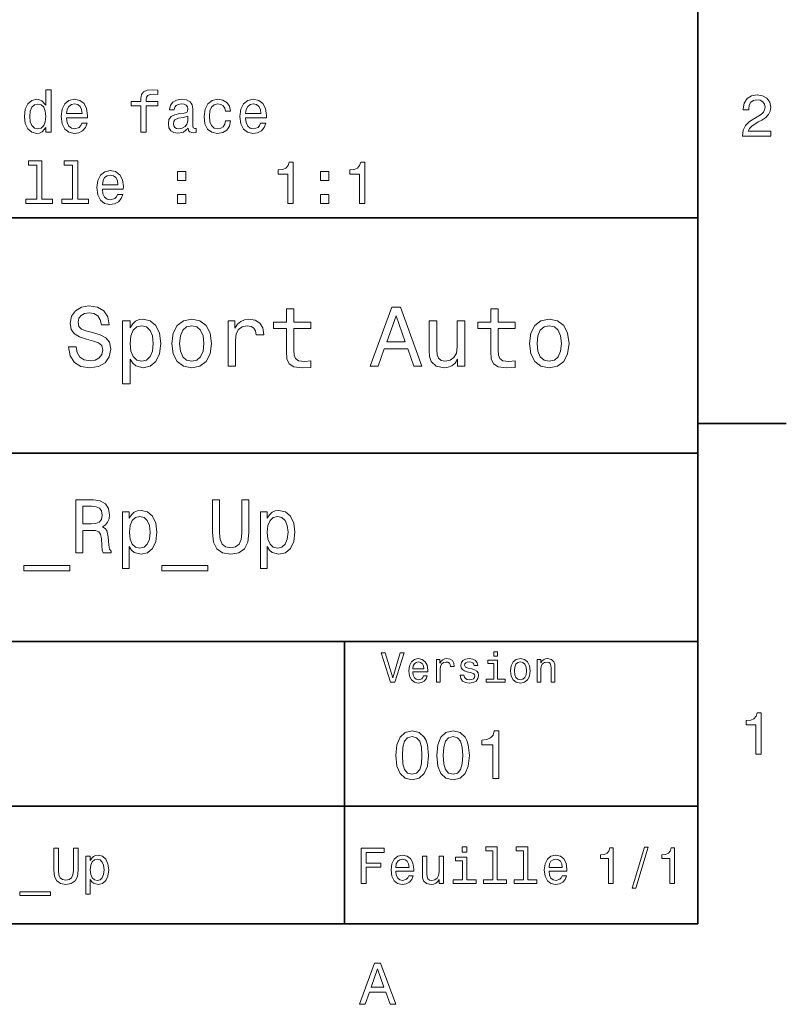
# Model space of a CAD drawing. Extents: x 0 to 297, y 0 to 210.
# Tile 4 of 6: x 229 to 294, y 3 to 87. Entities that reach past the tile are written whole.
import ezdxf

# ---------------------------------------------------------------- set-up
doc = ezdxf.new("R2010")
doc.units = 0

msp = doc.modelspace()

# ---------------------------------------------------------------- linework, layer by layer
at = {"color": 7, "lineweight": 35}
for p, q in [((287, 10), (287, 200)), ((97, 70), (287, 70)), ((287, 70), (287, 10)), ((162, 50), (287, 50)), ((162, 34), (287, 34)), ((257, 10), (257, 34)), ((162, 20), (287, 20)), ((10, 10), (287, 10)), ((97, 10), (287, 10))]:
    msp.add_line(p, q, dxfattribs=at)
at = {"color": 7, "lineweight": 35, "ltscale": 0.1875}
msp.add_line((287, 52.5), (294.5, 52.5), dxfattribs=at)
at = {"color": 7, "lineweight": 13}
for points in [[(231.636276, 77.67057), (231.636276, 77.251984), (232.080078, 77.251984), (232.080078, 80.873024), (231.641312, 80.873024), (231.641312, 79.546654), (231.303421, 79.929939), (231.096649, 80.020714), (230.859619, 80.056015), (230.430939, 79.955154), (230.098083, 79.672729), (229.881226, 79.218842), (229.805588, 78.608612), (229.881226, 77.998383), (230.098083, 77.539444), (230.430939, 77.251984), (230.859619, 77.156166), (231.096649, 77.191467), (231.308456, 77.282242)], [(239.695343, 79.49118), (239.695343, 77.251984), (240.13916, 77.251984), (240.13916, 79.49118), (241.147797, 79.49118), (241.147797, 79.869415), (240.13916, 79.869415), (240.13916, 80.035843), (240.174454, 80.237572), (240.290451, 80.373741), (240.487137, 80.45443), (240.769562, 80.484695), (241.147797, 80.464523), (241.147797, 80.847809), (240.668701, 80.873024), (240.234985, 80.827629), (239.932388, 80.691467), (239.750824, 80.45443), (239.695343, 80.116539), (239.695343, 79.869415), (238.883392, 79.869415), (238.883392, 79.49118)], [(290.76947, 76.916786), (293.175079, 76.916786), (293.175079, 77.350502), (291.273773, 77.350502), (291.3797, 77.587532), (291.561249, 77.784218), (292.121033, 78.142288), (292.418579, 78.293587), (292.751434, 78.510445), (292.988464, 78.762604), (293.124634, 79.060158), (293.175079, 79.398056), (293.089355, 79.821686), (292.852325, 80.154541), (292.489197, 80.366356), (292.020172, 80.442001), (291.536041, 80.35627), (291.167877, 80.119232), (290.930847, 79.740997), (290.850159, 79.241714), (290.850159, 79.171112), (291.309082, 79.171112), (291.309082, 79.211456), (291.354462, 79.554398), (291.490631, 79.806557), (291.707489, 79.967941), (291.994965, 80.023415), (292.287476, 79.972984), (292.504333, 79.846901), (292.645538, 79.650215), (292.695984, 79.403099), (292.660675, 79.171112), (292.56485, 78.974426), (292.403473, 78.802956), (292.181549, 78.651657), (291.884003, 78.490273), (291.389771, 78.177589), (291.041779, 77.844742), (290.835022, 77.441284), (290.76947, 76.931915)], [(230.935257, 79.6576), (231.227768, 79.586998), (231.449677, 79.390312), (231.580795, 79.0625), (231.631226, 78.608612), (231.580795, 78.149681), (231.449677, 77.821869), (231.227768, 77.62014), (230.935257, 77.554581), (230.657883, 77.62014), (230.446075, 77.821869), (230.304855, 78.154724), (230.259476, 78.608612), (230.304855, 79.057457), (230.446075, 79.385269), (230.657883, 79.586998)], [(233.396362, 78.477486), (235.17157, 78.477486), (235.17662, 78.684258), (235.095932, 79.264229), (234.874023, 79.697952), (234.520996, 79.960197), (234.051971, 80.056015), (233.593048, 79.955154), (233.240021, 79.672729), (233.013077, 79.213799), (232.932388, 78.608612), (233.008026, 77.988297), (233.23497, 77.534401), (233.582962, 77.251984), (234.03685, 77.156166), (234.430222, 77.221725), (234.752991, 77.393196), (234.990021, 77.665527), (235.12619, 78.028641), (234.687424, 78.028641), (234.596649, 77.826912), (234.465515, 77.675613), (234.092331, 77.554581), (233.804855, 77.610054), (233.587997, 77.786568), (233.446793, 78.074028), (233.396362, 78.462357)], [(233.396362, 78.850685), (233.451828, 79.198669), (233.587997, 79.455872), (233.794769, 79.612213), (234.067108, 79.667686), (234.334396, 79.612213), (234.541168, 79.455872), (234.667252, 79.198669), (234.712646, 78.850685)], [(243.724884, 77.605011), (243.724884, 77.589882), (243.750107, 77.418411), (243.82576, 77.297371), (244.143478, 77.201553), (244.390594, 77.241898), (244.390594, 77.584839), (244.284683, 77.56971), (244.143478, 77.635269), (244.118256, 77.836998), (244.118256, 79.239014), (244.057739, 79.597084), (243.881226, 79.849243), (243.573593, 80.000542), (243.139877, 80.056015), (242.716248, 79.995499), (242.403564, 79.824028), (242.206879, 79.55674), (242.141312, 79.203712), (242.141312, 79.173454), (242.539734, 79.173454), (242.575027, 79.385269), (242.685989, 79.536568), (242.867538, 79.627342), (243.124741, 79.662643), (243.371857, 79.637428), (243.54837, 79.561783), (243.654282, 79.430656), (243.68959, 79.2491), (243.669418, 79.037285), (243.588715, 78.931381), (243.386993, 78.880943), (243.008759, 78.840599), (242.575027, 78.749825), (242.267395, 78.58844), (242.085846, 78.336281), (242.030365, 77.963081), (242.080795, 77.630226), (242.237137, 77.38311), (242.489304, 77.226768), (242.83728, 77.171295), (243.306305, 77.277199)], [(246.876907, 79.0625), (247.315674, 79.0625), (247.224884, 79.465958), (247.008026, 79.783684), (246.670135, 79.98037), (246.231369, 80.056015), (245.747223, 79.955154), (245.379059, 79.672729), (245.147079, 79.213799), (245.066391, 78.598526), (245.142029, 77.988297), (245.368988, 77.534401), (245.727051, 77.251984), (246.216248, 77.156166), (246.649963, 77.231812), (246.987854, 77.443626), (247.219849, 77.776482), (247.320709, 78.220284), (246.897079, 78.220284), (246.821426, 77.937866), (246.680222, 77.726044), (246.478485, 77.594925), (246.231369, 77.554581), (245.923737, 77.62014), (245.701828, 77.821869), (245.565674, 78.149681), (245.520279, 78.613655), (245.565674, 79.067543), (245.706879, 79.395355), (245.933823, 79.597084), (246.231369, 79.667686), (246.493622, 79.622299), (246.690308, 79.50631), (246.821426, 79.314667)], [(248.576477, 78.477486), (250.351685, 78.477486), (250.356735, 78.684258), (250.276031, 79.264229), (250.054138, 79.697952), (249.701111, 79.960197), (249.232086, 80.056015), (248.773163, 79.955154), (248.420135, 79.672729), (248.193192, 79.213799), (248.112488, 78.608612), (248.188141, 77.988297), (248.415085, 77.534401), (248.763077, 77.251984), (249.216965, 77.156166), (249.610336, 77.221725), (249.933105, 77.393196), (250.170135, 77.665527), (250.306305, 78.028641), (249.867538, 78.028641), (249.776764, 77.826912), (249.64563, 77.675613), (249.27243, 77.554581), (248.98497, 77.610054), (248.768112, 77.786568), (248.626907, 78.074028), (248.576477, 78.462357)], [(248.576477, 78.850685), (248.631943, 79.198669), (248.768112, 79.455872), (248.974884, 79.612213), (249.247223, 79.667686), (249.514511, 79.612213), (249.721283, 79.455872), (249.847366, 79.198669), (249.892761, 78.850685)], [(243.674454, 78.200111), (243.613937, 77.937866), (243.45256, 77.73613), (243.21048, 77.605011), (242.912933, 77.559624), (242.721283, 77.584839), (242.585114, 77.665527), (242.49939, 77.80674), (242.474167, 78.003426), (242.494339, 78.179939), (242.575027, 78.306015), (242.897797, 78.447227), (243.306305, 78.507744), (243.674454, 78.628784)], [(230.854568, 74.452995), (230.854568, 71.578354), (229.941742, 71.578354), (229.941742, 71.205154), (232.206161, 71.205154), (232.206161, 71.578354), (231.29837, 71.578354), (231.29837, 74.826195), (230.1586, 74.826195), (230.1586, 74.452995)], [(233.890594, 74.452995), (233.890594, 71.578354), (232.977768, 71.578354), (232.977768, 71.205154), (235.242188, 71.205154), (235.242188, 71.578354), (234.334396, 71.578354), (234.334396, 74.826195), (233.194626, 74.826195), (233.194626, 74.452995)], [(252.177338, 71.205154), (252.636261, 71.205154), (252.636261, 74.73037), (252.293335, 74.73037), (252.202545, 74.422737), (252.020996, 74.215958), (251.743622, 74.094925), (251.360336, 74.054581), (251.360336, 73.69651), (252.177338, 73.69651)], [(258.24939, 71.205154), (258.708313, 71.205154), (258.708313, 74.73037), (258.365387, 74.73037), (258.274597, 74.422737), (258.093048, 74.215958), (257.815674, 74.094925), (257.432373, 74.054581), (257.432373, 73.69651), (258.24939, 73.69651)], [(236.432388, 72.430656), (238.207596, 72.430656), (238.212646, 72.637428), (238.131958, 73.2174), (237.910049, 73.651123), (237.557022, 73.913368), (237.087997, 74.009186), (236.629074, 73.908325), (236.276047, 73.6259), (236.049103, 73.166969), (235.968399, 72.561783), (236.044052, 71.941467), (236.270996, 71.487572), (236.618988, 71.205154), (237.072876, 71.109337), (237.466248, 71.174896), (237.789017, 71.346367), (238.026047, 71.618698), (238.162201, 71.981812), (237.72345, 71.981812), (237.632675, 71.780083), (237.501541, 71.628784), (237.128342, 71.507751), (236.840881, 71.563225), (236.624023, 71.739738), (236.482819, 72.027199), (236.432388, 72.415527)], [(236.432388, 72.803856), (236.487854, 73.15184), (236.624023, 73.409042), (236.830795, 73.565384), (237.103134, 73.620857), (237.370422, 73.565384), (237.577194, 73.409042), (237.703278, 73.15184), (237.748657, 72.803856)], [(242.812073, 73.161926), (243.508026, 73.161926), (243.508026, 73.913368), (242.812073, 73.913368)], [(254.956146, 73.161926), (255.652115, 73.161926), (255.652115, 73.913368), (254.956146, 73.913368)], [(242.812073, 71.205154), (243.508026, 71.205154), (243.508026, 71.956596), (242.812073, 71.956596)], [(254.956146, 71.205154), (255.652115, 71.205154), (255.652115, 71.956596), (254.956146, 71.956596)], [(234.20462, 59.030979), (233.548996, 59.030979), (233.693085, 58.267288), (234.053314, 57.70533), (234.608078, 57.366714), (235.357361, 57.244236), (236.099426, 57.359509), (236.654175, 57.67651), (237.007202, 58.17363), (237.136902, 58.82925), (237.028824, 59.420029), (236.726227, 59.801872), (236.236313, 60.054031), (235.580704, 60.241352), (235.018738, 60.378242), (234.651306, 60.536743), (234.442368, 60.767288), (234.377533, 61.127522), (234.442368, 61.451729), (234.629684, 61.696686), (234.917877, 61.862389), (235.314133, 61.920029), (235.71759, 61.84798), (236.034592, 61.653458), (236.24353, 61.32925), (236.344391, 60.889767), (237, 60.889767), (237, 60.904179), (236.884735, 61.581409), (236.546112, 62.085732), (236.01297, 62.402737), (235.292511, 62.510807), (234.644104, 62.402737), (234.139771, 62.100143), (233.815567, 61.631844), (233.700287, 61.026657), (233.793961, 60.486309), (234.067734, 60.118874), (234.5, 59.873917), (235.09079, 59.6866), (235.674362, 59.520893), (236.113831, 59.362389), (236.380402, 59.131844), (236.47406, 58.757202), (236.387619, 58.375359), (236.164276, 58.087173), (235.825653, 57.907059), (235.386169, 57.849422), (234.896255, 57.928673), (234.521622, 58.159222), (234.283875, 58.533859)], [(252.05043, 60.579971), (252.05043, 58.64193), (252.093658, 58.015129), (252.29538, 57.582851), (252.698853, 57.330688), (253.383286, 57.244236), (254.132568, 57.280258), (254.132568, 57.827808), (253.585022, 57.78458), (253.087891, 57.842216), (252.82132, 58.022331), (252.706055, 58.324928), (252.684448, 58.75), (252.684448, 60.579971), (254.132568, 60.579971), (254.132568, 61.120316), (252.684448, 61.120316), (252.684448, 62.251438), (252.05043, 62.251438), (252.05043, 61.120316), (250.955322, 61.120316), (250.955322, 60.579971)], [(259.175781, 57.381123), (259.838623, 57.381123), (260.364563, 58.850864), (262.360229, 58.850864), (262.886169, 57.381123), (263.563416, 57.381123), (261.733429, 62.388329), (260.998566, 62.388329)], [(269.399109, 60.579971), (269.399109, 58.64193), (269.442352, 58.015129), (269.644073, 57.582851), (270.047546, 57.330688), (270.731995, 57.244236), (271.481262, 57.280258), (271.481262, 57.827808), (270.933716, 57.78458), (270.436584, 57.842216), (270.170013, 58.022331), (270.054749, 58.324928), (270.033142, 58.75), (270.033142, 60.579971), (271.481262, 60.579971), (271.481262, 61.120316), (270.033142, 61.120316), (270.033142, 62.251438), (269.399109, 62.251438), (269.399109, 61.120316), (268.304016, 61.120316), (268.304016, 60.579971)], [(238.786743, 60.652016), (238.786743, 61.25), (238.15274, 61.25), (238.15274, 55.882565), (238.786743, 55.882565), (238.786743, 57.971901), (239.010101, 57.633286), (239.262253, 57.409943), (239.896271, 57.244236), (240.50145, 57.381123), (240.976959, 57.791786), (241.286743, 58.440201), (241.402023, 59.319164), (241.286743, 60.190922), (240.976959, 60.839336), (240.50145, 61.242794), (239.896271, 61.386887), (239.550446, 61.343658), (239.255051, 61.206772), (239.002899, 60.976223)], [(242.338623, 59.311958), (242.453888, 58.432995), (242.785309, 57.78458), (243.311249, 57.381123), (244.017303, 57.244236), (244.716141, 57.381123), (245.242081, 57.777374), (245.573486, 58.425793), (245.695969, 59.311958), (245.573486, 60.190922), (245.242081, 60.846542), (244.716141, 61.242794), (244.017303, 61.386887), (243.311249, 61.242794), (242.785309, 60.839336), (242.453888, 60.190922)], [(247.100861, 57.381123), (247.734863, 57.381123), (247.734863, 59.592937), (247.799713, 60.12608), (247.994232, 60.507923), (248.311249, 60.738472), (248.736313, 60.817722), (249.053314, 60.767288), (249.291077, 60.623199), (249.435165, 60.378242), (249.485596, 60.046829), (250.126801, 60.046829), (250.040344, 60.630402), (249.802597, 61.048271), (249.406342, 61.30043), (248.865997, 61.386887), (248.498566, 61.32925), (248.181549, 61.185158), (247.900574, 60.940201), (247.677246, 60.608788), (247.677246, 61.25), (247.100861, 61.25)], [(260.595093, 59.463257), (261.365997, 61.667866), (262.136902, 59.463257)], [(267.194519, 61.25), (266.560516, 61.25), (266.560516, 59.016571), (266.488464, 58.497837), (266.279541, 58.123196), (265.955322, 57.892651), (265.530243, 57.820602), (265.19165, 57.878242), (264.975494, 58.051151), (264.853027, 58.346542), (264.824219, 58.764408), (264.824219, 61.25), (264.190186, 61.25), (264.190186, 58.706772), (264.211792, 58.195244), (264.348694, 57.770172), (264.766571, 57.381123), (265.436584, 57.244236), (265.796814, 57.294666), (266.106628, 57.424351), (266.373199, 57.647694), (266.589325, 57.971901), (266.589325, 57.381123), (267.194519, 57.381123)], [(272.698853, 59.311958), (272.814117, 58.432995), (273.145508, 57.78458), (273.671448, 57.381123), (274.377502, 57.244236), (275.076355, 57.381123), (275.602295, 57.777374), (275.933716, 58.425793), (276.056183, 59.311958), (275.933716, 60.190922), (275.602295, 60.846542), (275.076355, 61.242794), (274.377502, 61.386887), (273.671448, 61.242794), (273.145508, 60.839336), (272.814117, 60.190922)], [(239.788193, 57.8134), (239.363129, 57.907059), (239.053314, 58.195244), (238.858795, 58.663544), (238.793945, 59.319164), (238.858795, 59.967579), (239.053314, 60.435879), (239.363129, 60.716858), (239.788193, 60.817722), (240.177246, 60.716858), (240.48703, 60.428673), (240.681564, 59.960373), (240.753601, 59.319164), (240.681564, 58.67075), (240.48703, 58.195244), (240.177246, 57.907059)], [(242.98703, 59.319164), (243.05188, 59.967579), (243.253601, 60.435879), (243.57782, 60.72406), (244.017303, 60.824928), (244.449585, 60.72406), (244.773773, 60.443081), (244.97551, 59.967579), (245.047546, 59.319164), (244.97551, 58.663544), (244.773773, 58.188038), (244.449585, 57.899853), (244.017303, 57.806194), (243.57782, 57.899853), (243.253601, 58.188038), (243.05188, 58.663544)], [(273.34726, 59.319164), (273.412109, 59.967579), (273.613831, 60.435879), (273.938019, 60.72406), (274.377502, 60.824928), (274.809784, 60.72406), (275.134003, 60.443081), (275.335724, 59.967579), (275.407776, 59.319164), (275.335724, 58.663544), (275.134003, 58.188038), (274.809784, 57.899853), (274.377502, 57.806194), (273.938019, 57.899853), (273.613831, 58.188038), (273.412109, 58.663544)], [(234.167862, 41.530258), (234.770889, 41.530258), (234.770889, 43.430115), (235.386887, 43.430115), (235.840775, 43.41066), (236.126068, 43.319885), (236.281693, 43.105907), (236.346527, 42.723343), (236.378952, 42.139767), (236.417862, 41.757202), (236.495667, 41.530258), (237.176514, 41.530258), (237.176514, 41.653458), (237.027374, 41.835014), (236.975494, 42.172188), (236.930115, 42.898415), (236.819885, 43.4366), (236.670746, 43.605186), (236.437317, 43.728386), (236.696686, 43.890488), (236.878235, 44.117435), (236.994949, 44.402737), (237.033859, 44.746395), (236.943085, 45.291065), (236.683716, 45.699566), (236.255753, 45.945965), (235.67218, 46.030258), (234.167862, 46.030258)], [(245.77449, 43.242073), (245.865265, 42.431557), (246.150574, 41.854465), (246.630402, 41.523773), (247.324203, 41.407059), (248.01152, 41.523773), (248.491348, 41.854465), (248.776642, 42.425072), (248.873917, 43.242073), (248.873917, 46.030258), (248.270889, 46.030258), (248.270889, 43.209652), (248.212524, 42.658501), (248.03746, 42.262966), (247.739182, 42.029537), (247.324203, 41.951729), (246.89624, 42.029537), (246.597977, 42.262966), (246.422913, 42.652016), (246.371033, 43.209652), (246.371033, 46.030258), (245.77449, 46.030258)], [(235.503601, 45.479107), (235.899124, 45.440201), (236.177948, 45.317001), (236.353027, 45.090057), (236.411377, 44.733429), (236.346527, 44.357346), (236.171463, 44.130402), (235.873199, 44.013687), (235.464691, 43.981266), (234.770889, 43.981266), (234.770889, 45.479107)], [(238.713257, 44.474064), (238.713257, 45.012245), (238.142639, 45.012245), (238.142639, 40.181557), (238.713257, 40.181557), (238.713257, 42.061958), (238.914261, 41.757202), (239.141205, 41.556194), (239.711807, 41.407059), (240.25647, 41.530258), (240.684433, 41.899857), (240.963257, 42.483429), (241.067001, 43.274494), (240.963257, 44.059078), (240.684433, 44.642651), (240.25647, 45.005764), (239.711807, 45.135445), (239.400574, 45.096542), (239.13472, 44.973343), (238.907776, 44.76585)], [(239.614548, 41.919308), (239.231979, 42.003601), (238.953156, 42.262966), (238.778091, 42.684437), (238.719727, 43.274494), (238.778091, 43.858067), (238.953156, 44.279537), (239.231979, 44.532421), (239.614548, 44.623199), (239.964691, 44.532421), (240.243515, 44.273052), (240.418579, 43.851585), (240.483429, 43.274494), (240.418579, 42.690922), (240.243515, 42.262966), (239.964691, 42.003601)], [(250.423615, 44.474064), (250.423615, 45.012245), (249.853027, 45.012245), (249.853027, 40.181557), (250.423615, 40.181557), (250.423615, 42.061958), (250.624634, 41.757202), (250.851578, 41.556194), (251.42218, 41.407059), (251.966858, 41.530258), (252.394806, 41.899857), (252.673615, 42.483429), (252.777374, 43.274494), (252.673615, 44.059078), (252.394806, 44.642651), (251.966858, 45.005764), (251.42218, 45.135445), (251.110947, 45.096542), (250.845093, 44.973343), (250.618149, 44.76585)], [(251.324921, 41.919308), (250.942352, 42.003601), (250.663544, 42.262966), (250.488464, 42.684437), (250.430115, 43.274494), (250.488464, 43.858067), (250.663544, 44.279537), (250.942352, 44.532421), (251.324921, 44.623199), (251.675064, 44.532421), (251.953888, 44.273052), (252.128952, 43.851585), (252.193787, 43.274494), (252.128952, 42.690922), (251.953888, 42.262966), (251.675064, 42.003601)], [(229.758636, 40.453888), (229.758636, 40), (233.662094, 40), (233.662094, 40.453888)], [(241.469009, 40.453888), (241.469009, 40), (245.372467, 40), (245.372467, 40.453888)], [(261.71109, 33.03458), (261.08429, 30.905619), (260.439484, 33.03458), (260.09726, 33.03458), (260.904175, 30.530979), (261.264404, 30.530979), (262.053314, 33.03458)], [(269.992798, 33.117435), (269.657776, 33.117435), (269.657776, 32.757202), (269.992798, 32.757202)], [(262.784576, 31.40634), (264.052582, 31.40634), (264.056183, 31.554033), (263.998566, 31.9683), (263.840057, 32.278099), (263.587891, 32.465416), (263.252869, 32.533859), (262.925079, 32.461815), (262.672913, 32.260086), (262.510803, 31.932276), (262.453156, 31.5), (262.507202, 31.056915), (262.669312, 30.732708), (262.917877, 30.530979), (263.242065, 30.462536), (263.523041, 30.509365), (263.753601, 30.631844), (263.922913, 30.826368), (264.020172, 31.085733), (263.706787, 31.085733), (263.641937, 30.941643), (263.548279, 30.833572), (263.281708, 30.747118), (263.076355, 30.786743), (262.921478, 30.912823), (262.820618, 31.118155), (262.784576, 31.395533)], [(262.784576, 31.672911), (262.824219, 31.921469), (262.921478, 32.105186), (263.069153, 32.216858), (263.263702, 32.256485), (263.45462, 32.216858), (263.602295, 32.105186), (263.692352, 31.921469), (263.724792, 31.672911)], [(264.794678, 30.530979), (265.111664, 30.530979), (265.111664, 31.636887), (265.144104, 31.903458), (265.241364, 32.094379), (265.399841, 32.209652), (265.612396, 32.249279), (265.770905, 32.224064), (265.889771, 32.152016), (265.961823, 32.029537), (265.98703, 31.863832), (266.307648, 31.863832), (266.264404, 32.155621), (266.145538, 32.364552), (265.947418, 32.490635), (265.677246, 32.533859), (265.49353, 32.505043), (265.335022, 32.432995), (265.194519, 32.310516), (265.082855, 32.144814), (265.082855, 32.465416), (264.794678, 32.465416)], [(267.791779, 31.658501), (267.485596, 31.730547), (267.258636, 31.8134), (267.182983, 31.982708), (267.20462, 32.101585), (267.280273, 32.188038), (267.40274, 32.242073), (267.579254, 32.263687), (267.748566, 32.242073), (267.881836, 32.177231), (267.968292, 32.079971), (268.004333, 31.950287), (268.314117, 31.950287), (268.314117, 31.957493), (268.260101, 32.191643), (268.112396, 32.375359), (267.881836, 32.490635), (267.579254, 32.533859), (267.273041, 32.490635), (267.049713, 32.371758), (266.90921, 32.195244), (266.865997, 31.971901), (266.898407, 31.755764), (266.999268, 31.604465), (267.164978, 31.496397), (267.406342, 31.420748), (267.759369, 31.334293), (267.975494, 31.244236), (268.033142, 31.17219), (268.054749, 31.064121), (268.022339, 30.930836), (267.935883, 30.829971), (267.79538, 30.765129), (267.608063, 30.743515), (267.409943, 30.765129), (267.265839, 30.840778), (267.168579, 30.963255), (267.128967, 31.132565), (266.822754, 31.132565), (266.873199, 30.844379), (267.020905, 30.635447), (267.255035, 30.509365), (267.579254, 30.462536), (267.917877, 30.509365), (268.166412, 30.635447), (268.317719, 30.837175), (268.371765, 31.100143), (268.332123, 31.327089), (268.220459, 31.481987), (268.036743, 31.582851)], [(269.981995, 30.79755), (269.981995, 32.400574), (269.167877, 32.400574), (269.167877, 32.130402), (269.664978, 32.130402), (269.664978, 30.79755), (269.016571, 30.79755), (269.016571, 30.530979), (270.637604, 30.530979), (270.637604, 30.79755)], [(271.087891, 31.496397), (271.145538, 31.056915), (271.311249, 30.732708), (271.574219, 30.530979), (271.927246, 30.462536), (272.276672, 30.530979), (272.539612, 30.729107), (272.705322, 31.053314), (272.766571, 31.496397), (272.705322, 31.935879), (272.539612, 32.263687), (272.276672, 32.461815), (271.927246, 32.533859), (271.574219, 32.461815), (271.311249, 32.260086), (271.145538, 31.935879)], [(271.412109, 31.5), (271.444519, 31.824207), (271.54538, 32.058357), (271.707489, 32.20245), (271.927246, 32.25288), (272.143372, 32.20245), (272.305481, 32.061958), (272.406342, 31.824207), (272.442352, 31.5), (272.406342, 31.17219), (272.305481, 30.934437), (272.143372, 30.790344), (271.927246, 30.743515), (271.707489, 30.790344), (271.54538, 30.934437), (271.444519, 31.17219)], [(273.350159, 30.530979), (273.667145, 30.530979), (273.667145, 31.647694), (273.699554, 31.903458), (273.804047, 32.090778), (273.966125, 32.206051), (274.182281, 32.249279), (274.355194, 32.213257), (274.463257, 32.115993), (274.517303, 31.95389), (274.535309, 31.737751), (274.535309, 30.530979), (274.852295, 30.530979), (274.852295, 31.802593), (274.837891, 32.058357), (274.773041, 32.270893), (274.560516, 32.465416), (274.229095, 32.533859), (274.04538, 32.508644), (273.890503, 32.440201), (273.757202, 32.324928), (273.65274, 32.170029), (273.65274, 32.465416), (273.350159, 32.465416)], [(291.909241, 24.416786), (292.368164, 24.416786), (292.368164, 27.942001), (292.025208, 27.942001), (291.934448, 27.634365), (291.752899, 27.427593), (291.475525, 27.306557), (291.092224, 27.266211), (291.092224, 26.90814), (291.909241, 26.90814)], [(261.345825, 24.314121), (261.432281, 23.409224), (261.703156, 22.763689), (262.135437, 22.371759), (262.734863, 22.244957), (263.328522, 22.371759), (263.760803, 22.763689), (264.02594, 23.409224), (264.118164, 24.314121), (264.02594, 25.213257), (263.916412, 25.570606), (263.760803, 25.864553), (263.328522, 26.256485), (262.734863, 26.38905), (262.135437, 26.256485), (261.703156, 25.858791), (261.432281, 25.213257)], [(264.815552, 24.314121), (264.902008, 23.409224), (265.172913, 22.763689), (265.605194, 22.371759), (266.20462, 22.244957), (266.798279, 22.371759), (267.23056, 22.763689), (267.495667, 23.409224), (267.587891, 24.314121), (267.495667, 25.213257), (267.386169, 25.570606), (267.23056, 25.864553), (266.798279, 26.256485), (266.20462, 26.38905), (265.605194, 26.256485), (265.172913, 25.858791), (264.902008, 25.213257)], [(269.570618, 22.360231), (270.095093, 22.360231), (270.095093, 26.38905), (269.703156, 26.38905), (269.599426, 26.037464), (269.391937, 25.801153), (269.074921, 25.662825), (268.636902, 25.616714), (268.636902, 25.207493), (269.570618, 25.207493)], [(261.899139, 24.314121), (261.945251, 25.011528), (262.089325, 25.51297), (262.348694, 25.806917), (262.734863, 25.910664), (263.115265, 25.806917), (263.374634, 25.51297), (263.518738, 25.011528), (263.56485, 24.314121), (263.518738, 23.610952), (263.374634, 23.10951), (263.115265, 22.815563), (262.734863, 22.717581), (262.348694, 22.815563), (262.089325, 23.10951), (261.945251, 23.610952)], [(265.368866, 24.314121), (265.414978, 25.011528), (265.559082, 25.51297), (265.818451, 25.806917), (266.20462, 25.910664), (266.585022, 25.806917), (266.844391, 25.51297), (266.988464, 25.011528), (267.034576, 24.314121), (266.988464, 23.610952), (266.844391, 23.10951), (266.585022, 22.815563), (266.20462, 22.717581), (265.818451, 22.815563), (265.559082, 23.10951), (265.414978, 23.610952)], [(232.302597, 14.569885), (232.363113, 14.029539), (232.553314, 13.644813), (232.873199, 13.424352), (233.335739, 13.346542), (233.793945, 13.424352), (234.113831, 13.644813), (234.304047, 14.025216), (234.368881, 14.569885), (234.368881, 16.428675), (233.966858, 16.428675), (233.966858, 14.548271), (233.927963, 14.180836), (233.811249, 13.917148), (233.612396, 13.761528), (233.335739, 13.709655), (233.050446, 13.761528), (232.851593, 13.917148), (232.734879, 14.176514), (232.700287, 14.548271), (232.700287, 16.428675), (232.302597, 16.428675)], [(258.414978, 13.428675), (258.817017, 13.428675), (258.817017, 14.807637), (260.079254, 14.807637), (260.079254, 15.166427), (258.817017, 15.166427), (258.817017, 16.065563), (260.368866, 16.065563), (260.368866, 16.428675), (258.414978, 16.428675)], [(267.389038, 16.532421), (266.98703, 16.532421), (266.98703, 16.100145), (267.389038, 16.100145)], [(269.572052, 16.212536), (269.572052, 13.748559), (268.789612, 13.748559), (268.789612, 13.428675), (270.73056, 13.428675), (270.73056, 13.748559), (269.952454, 13.748559), (269.952454, 16.532421), (268.975494, 16.532421), (268.975494, 16.212536)], [(272.174347, 16.212536), (272.174347, 13.748559), (271.391937, 13.748559), (271.391937, 13.428675), (273.332855, 13.428675), (273.332855, 13.748559), (272.554749, 13.748559), (272.554749, 16.532421), (271.57782, 16.532421), (271.57782, 16.212536)], [(279.416443, 13.428675), (279.809814, 13.428675), (279.809814, 16.450289), (279.515839, 16.450289), (279.438049, 16.1866), (279.28241, 16.009367), (279.044678, 15.905621), (278.716125, 15.871038), (278.716125, 15.564121), (279.416443, 15.564121)], [(281.42218, 13.026657), (281.720459, 13.026657), (282.766571, 16.510807), (282.463989, 16.510807)], [(284.621033, 13.428675), (285.014404, 13.428675), (285.014404, 16.450289), (284.720459, 16.450289), (284.642639, 16.1866), (284.48703, 16.009367), (284.249268, 15.905621), (283.920746, 15.871038), (283.920746, 15.564121), (284.621033, 15.564121)], [(235.402023, 15.391211), (235.402023, 15.75), (235.021622, 15.75), (235.021622, 12.529539), (235.402023, 12.529539), (235.402023, 13.783141), (235.536026, 13.579971), (235.687332, 13.445966), (236.067734, 13.346542), (236.430847, 13.428675), (236.716141, 13.675073), (236.902023, 14.064121), (236.971191, 14.591499), (236.902023, 15.114553), (236.716141, 15.503603), (236.430847, 15.745678), (236.067734, 15.832133), (235.860229, 15.806196), (235.682999, 15.724064), (235.531708, 15.585735)], [(236.002884, 13.688041), (235.747849, 13.744237), (235.561966, 13.917148), (235.445251, 14.198127), (235.406342, 14.591499), (235.445251, 14.980548), (235.561966, 15.261528), (235.747849, 15.430116), (236.002884, 15.490635), (236.236313, 15.430116), (236.422195, 15.257205), (236.53891, 14.976225), (236.582138, 14.591499), (236.53891, 14.20245), (236.422195, 13.917148), (236.236313, 13.744237)], [(261.341492, 14.479107), (262.863098, 14.479107), (262.867432, 14.656341), (262.798279, 15.153459), (262.608063, 15.525217), (262.305481, 15.75), (261.903473, 15.832133), (261.510101, 15.745678), (261.207489, 15.503603), (261.01297, 15.110231), (260.943817, 14.591499), (261.008636, 14.059798), (261.203156, 13.67075), (261.501434, 13.428675), (261.890503, 13.346542), (262.227661, 13.402739), (262.504333, 13.549712), (262.707489, 13.783141), (262.824219, 14.09438), (262.44812, 14.09438), (262.370331, 13.92147), (262.257935, 13.791787), (261.938049, 13.688041), (261.69165, 13.735591), (261.505768, 13.886888), (261.384735, 14.133286), (261.341492, 14.466139)], [(261.341492, 14.798992), (261.389038, 15.097262), (261.505768, 15.317724), (261.682983, 15.45173), (261.916412, 15.49928), (262.145538, 15.45173), (262.322754, 15.317724), (262.430847, 15.097262), (262.469727, 14.798992)], [(265.400574, 15.75), (265.020172, 15.75), (265.020172, 14.409943), (264.976959, 14.098703), (264.851593, 13.873919), (264.657074, 13.735591), (264.402008, 13.692364), (264.198853, 13.726946), (264.069153, 13.830692), (263.995667, 14.007925), (263.978394, 14.258646), (263.978394, 15.75), (263.597992, 15.75), (263.597992, 14.224064), (263.610962, 13.917148), (263.693085, 13.662104), (263.943817, 13.428675), (264.345825, 13.346542), (264.561951, 13.376801), (264.747833, 13.454611), (264.907776, 13.588617), (265.037476, 13.783141), (265.037476, 13.428675), (265.400574, 13.428675)], [(267.376068, 13.748559), (267.376068, 15.672191), (266.399139, 15.672191), (266.399139, 15.347983), (266.995667, 15.347983), (266.995667, 13.748559), (266.21759, 13.748559), (266.21759, 13.428675), (268.162811, 13.428675), (268.162811, 13.748559)], [(274.353027, 14.479107), (275.874634, 14.479107), (275.878967, 14.656341), (275.809814, 15.153459), (275.619598, 15.525217), (275.317017, 15.75), (274.914978, 15.832133), (274.521606, 15.745678), (274.219025, 15.503603), (274.024506, 15.110231), (273.955322, 14.591499), (274.020172, 14.059798), (274.214691, 13.67075), (274.51297, 13.428675), (274.902008, 13.346542), (275.239197, 13.402739), (275.515839, 13.549712), (275.719025, 13.783141), (275.835724, 14.09438), (275.459656, 14.09438), (275.381836, 13.92147), (275.26944, 13.791787), (274.949554, 13.688041), (274.703186, 13.735591), (274.517303, 13.886888), (274.39624, 14.133286), (274.353027, 14.466139)], [(274.353027, 14.798992), (274.400574, 15.097262), (274.517303, 15.317724), (274.694519, 15.45173), (274.927948, 15.49928), (275.157074, 15.45173), (275.33429, 15.317724), (275.442352, 15.097262), (275.481262, 14.798992)], [(229.432281, 12.711096), (229.432281, 12.408502), (232.034592, 12.408502), (232.034592, 12.711096)], [(258.266846, 3.166787), (258.730835, 3.166787), (259.098999, 4.195605), (260.495972, 4.195605), (260.864105, 3.166787), (261.338165, 3.166787), (260.05719, 6.67183), (259.542786, 6.67183)], [(259.260376, 4.624279), (259.799988, 6.167507), (260.33963, 4.624279)]]:
    msp.add_lwpolyline(points, close=True, dxfattribs=at)

doc.saveas('drawing.dxf')
